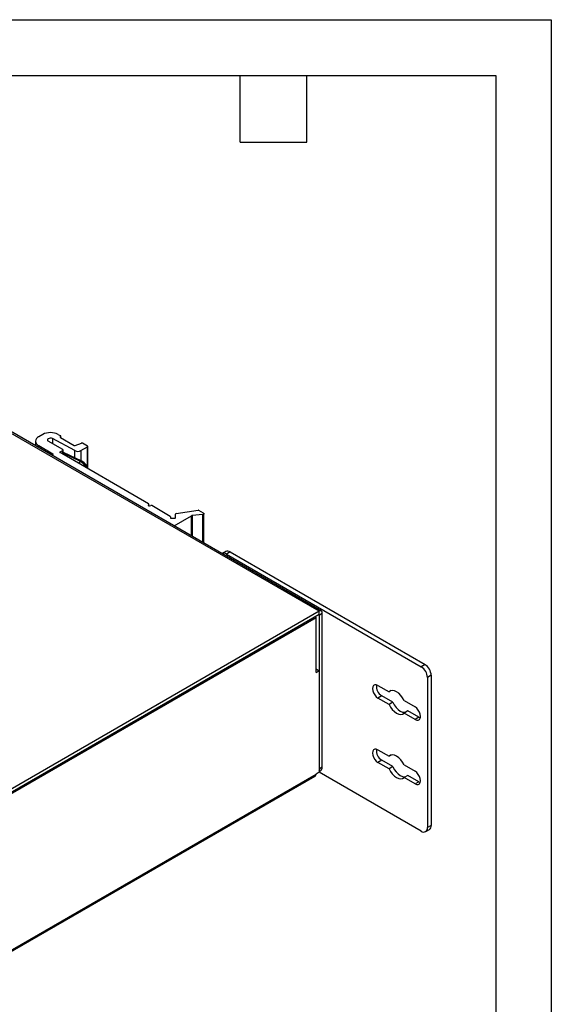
# Model space of a CAD drawing. Header units: millimetres. Extents: x 0 to 559, y 0 to 432.
# Tile 12 of 12: x 437 to 559, y 207 to 432. Entities that reach past the tile are written whole.
import ezdxf

# ---------------------------------------------------------------- set-up
doc = ezdxf.new("R2010")
doc.units = ezdxf.units.MM
doc.header["$LTSCALE"] = 2
doc.layers.add('TEXT', color=140, linetype='Continuous', lineweight=25)

msp = doc.modelspace()

# ---------------------------------------------------------------- linework, layer by layer
at = {"color": 7, "linetype": 'Continuous'}
for p, q in [((0, 431.81), (558.8, 431.81)), ((558.8, 431.81), (558.8, 0.01))]:
    msp.add_line(p, q, dxfattribs=at)
for p, q in [((505.77, 296.72), (406.13, 354.23)), ((506.27, 296.76), (406.63, 354.28)), ((440.93, 335.56), (440.93, 334.48)), ((442.59, 337.11), (441.67, 336.58)), ((447.18, 333.64), (443.86, 335.56)), ((449.94, 333.4), (444.83, 336.14)), ((444.83, 336.14), (444.83, 335)), ((446.12, 337.11), (446.69, 336.78)), ((446.69, 336.62), (446.62, 336.58)), ((446.62, 336.58), (446.62, 336.41)), ((446.62, 336.41), (449.75, 334.6)), ((446.69, 336.37), (446.69, 336.62)), ((446.75, 336.34), (446.75, 336.7)), ((450, 334.59), (451.43, 335.14)), ((452.84, 334.45), (451.68, 335.12)), ((441.67, 334.54), (444.92, 332.66)), ((441.67, 334.54), (441.67, 334.06)), ((446.55, 333.11), (447.18, 333.47)), ((446.55, 333.11), (446.55, 332.94)), ((466.75, 321.28), (446.55, 332.94)), ((447.18, 332.58), (447.18, 333.47)), ((447.24, 332.54), (447.24, 333.56)), ((447.33, 332.99), (447.24, 333.01)), ((451.19, 330.93), (447.24, 332.81)), ((451.55, 330.97), (447.33, 332.99)), ((449.94, 331.74), (449.94, 333.4)), ((451.33, 333.42), (452.84, 334.29)), ((451.33, 333.42), (451.33, 331.08)), ((452.84, 329.6), (452.84, 334.29)), ((452.9, 329.45), (452.9, 334.37)), ((444.92, 332.49), (444.65, 332.34)), ((444.92, 332.49), (444.92, 332.66)), ((466.81, 321.16), (466.72, 320.97)), ((466.72, 320.97), (466.72, 320.91)), ((466.81, 320.84), (466.81, 321.19)), ((466.81, 320.84), (466.81, 321.16)), ((466.96, 320.83), (467.3, 320.88)), ((471.74, 318.4), (467.49, 320.85)), ((473.05, 319.02), (478.09, 319.8)), ((479.35, 319.15), (478.28, 319.77)), ((471.8, 318.31), (471.8, 318.07)), ((472, 317.95), (472.7, 317.95)), ((472.64, 316.25), (476.62, 318.55)), ((472.9, 318.07), (472.9, 318.9)), ((476.62, 313.88), (476.62, 318.55)), ((479.2, 318.85), (476.73, 318.58)), ((476.73, 318.58), (476.73, 313.82)), ((479.2, 312.39), (479.2, 318.85)), ((479.44, 312.25), (479.44, 319.02)), ((472.64, 316.25), (472.57, 316.22)), ((472.64, 316.25), (472.64, 316.18)), ((484.4, 310.37), (483.55, 309.88)), ((485.4, 310.27), (484.55, 309.78)), ((485.4, 310.27), (529.95, 284.55)), ((484.55, 309.78), (529.1, 284.06)), ((505.77, 296.72), (423.74, 249.36)), ((505.77, 295.98), (423.74, 248.63)), ((430.39, 252.22), (505.06, 295.33)), ((504.85, 295.45), (505.06, 295.33)), ((505.06, 283.53), (505.06, 295.33)), ((505.77, 295.98), (505.77, 296.72)), ((505.77, 295.98), (505.84, 295.94)), ((505.84, 295.94), (506.47, 296.31)), ((505.84, 260.83), (505.84, 295.94)), ((506.47, 261.2), (506.47, 296.31)), ((505.06, 282.71), (505.06, 283.53)), ((505.06, 283.45), (505.13, 283.49)), ((505.13, 283.49), (505.77, 283.12)), ((529.95, 284.55), (529.1, 284.06)), ((505.06, 282.71), (505.77, 283.12)), ((505.77, 283.12), (505.77, 259.97)), ((531.36, 282.1), (530.51, 281.61)), ((530.51, 281.61), (530.51, 247.32)), ((531.36, 282.1), (531.36, 247.81)), ((519.2, 279.77), (521.72, 278.32)), ((520.05, 277.4), (519.2, 276.92)), ((521.72, 275.46), (519.2, 276.92)), ((522.57, 275.95), (520.05, 277.4)), ((522.21, 278.6), (521.72, 278.32)), ((522.57, 275.95), (521.72, 275.46)), ((525.17, 276.33), (527.69, 274.87)), ((526.01, 273.96), (525.17, 273.47)), ((527.69, 272.02), (525.17, 273.47)), ((528.53, 272.51), (526.01, 273.96)), ((528.53, 272.51), (527.69, 272.02)), ((528.53, 272.51), (528.88, 272.36)), ((519.2, 265.08), (521.72, 263.62)), ((522.21, 263.9), (521.72, 263.62)), ((505.84, 260.83), (506.47, 261.2)), ((520.05, 262.71), (519.2, 262.22)), ((521.72, 260.76), (519.2, 262.22)), ((522.57, 261.25), (520.05, 262.71)), ((522.57, 261.25), (521.72, 260.76)), ((525.17, 261.63), (527.69, 260.18)), ((422.12, 211.34), (504.85, 259.1)), ((422.33, 211.8), (505.06, 259.56)), ((505.77, 259.97), (505.06, 259.56)), ((505.77, 260.11), (506.06, 260.28)), ((529.1, 246.5), (505.77, 259.97)), ((526.01, 259.26), (525.17, 258.77)), ((527.69, 257.32), (525.17, 258.77)), ((528.53, 257.81), (526.01, 259.26)), ((528.53, 257.81), (527.69, 257.32)), ((528.53, 257.81), (528.88, 257.67)), ((531.36, 247.81), (530.51, 247.32)), ((530.1, 246.4), (530.95, 246.89))]:
    msp.add_line(p, q)
at = {"flags": 128}
for points in [[(444.83, 336.14), (444.6, 336.22), (444.33, 336.25), (444.07, 336.21), (443.85, 336.12), (443.7, 335.99), (443.65, 335.84), (443.71, 335.68), (443.86, 335.56)], [(451.19, 330.93), (451.39, 331), (451.55, 330.97)], [(466.72, 320.97), (466.71, 320.94), (466.72, 320.91), (466.74, 320.88), (466.77, 320.86), (466.81, 320.84), (466.86, 320.83), (466.91, 320.83), (466.96, 320.83)], [(472.7, 317.95), (472.74, 317.95), (472.78, 317.96), (472.81, 317.97), (472.84, 317.99), (472.87, 318), (472.89, 318.02), (472.9, 318.04), (472.9, 318.07)], [(479.35, 319.15), (479.4, 319.11), (479.43, 319.07), (479.44, 319.02), (479.43, 318.97), (479.4, 318.93), (479.34, 318.89), (479.28, 318.87), (479.2, 318.85)], [(519.2, 279.77), (518.82, 279.92), (518.47, 279.92), (518.2, 279.76), (518.02, 279.46), (517.96, 279.06), (518.02, 278.58), (518.2, 278.08), (518.47, 277.61), (518.82, 277.21), (519.2, 276.92)], [(525.17, 276.33), (524.83, 276.95), (524.41, 277.52), (523.94, 277.99), (523.44, 278.34), (522.94, 278.56), (522.47, 278.63), (522.06, 278.55), (521.72, 278.32)], [(521.72, 275.46), (522.06, 274.84), (522.47, 274.27), (522.94, 273.8), (523.44, 273.45), (523.94, 273.23), (524.41, 273.16), (524.83, 273.24), (525.17, 273.47)], [(522.57, 275.95), (522.91, 275.33), (523.32, 274.76), (523.79, 274.29), (524.29, 273.93), (524.79, 273.72), (525.26, 273.65), (525.53, 273.68)], [(527.69, 272.02), (528.07, 271.87), (528.41, 271.87), (528.69, 272.03), (528.86, 272.32), (528.92, 272.73), (528.86, 273.21), (528.69, 273.71), (528.41, 274.18), (528.07, 274.58), (527.69, 274.87)], [(519.2, 265.08), (518.82, 265.23), (518.47, 265.22), (518.2, 265.06), (518.02, 264.77), (517.96, 264.36), (518.02, 263.88), (518.2, 263.38), (518.47, 262.91), (518.82, 262.51), (519.2, 262.22)], [(525.17, 261.63), (524.83, 262.25), (524.41, 262.82), (523.94, 263.29), (523.44, 263.65), (522.94, 263.87), (522.47, 263.94), (522.06, 263.85), (521.72, 263.62)], [(505.77, 260.36), (505.81, 260.53), (505.84, 260.83)], [(522.57, 261.25), (522.91, 260.63), (523.32, 260.07), (523.79, 259.59), (524.29, 259.24), (524.79, 259.02), (525.26, 258.95), (525.53, 258.98)], [(521.72, 260.76), (522.06, 260.14), (522.47, 259.58), (522.94, 259.1), (523.44, 258.75), (523.94, 258.53), (524.41, 258.46), (524.83, 258.54), (525.17, 258.77)], [(527.69, 257.32), (528.07, 257.17), (528.41, 257.17), (528.69, 257.33), (528.86, 257.63), (528.92, 258.03), (528.86, 258.51), (528.69, 259.01), (528.41, 259.48), (528.07, 259.89), (527.69, 260.18)]]:
    msp.add_lwpolyline(points, dxfattribs=at)
for centre, radius, start, end in [((444.35, 333.69), 3.84, 62.6097, 117.3903), ((442.05, 335.56), 1.09, 110.7834, 249.2166), ((446.65, 336.49), 0.0873, 110.7834, 249.2166), ((446.66, 336.7), 0.0873, 290.7834, 69.2166), ((451.54, 334.84), 0.313, 62.9256, 110.5312), ((446.58, 333.02), 0.0873, 110.7834, 249.2166), ((447.15, 333.56), 0.0873, 290.7834, 69.2166), ((449.9, 334.88), 0.313, 242.9256, 290.5312), ((450.62, 334.79), 1.55, 243.9597, 297.2937), ((452.81, 334.37), 0.0873, 290.7834, 69.2166), ((444.89, 332.58), 0.0873, 290.7834, 69.2166), ((451.75, 330.06), 1.04, 122.9096, 155.9823), ((449.64, 328.11), 3.22, 25.0536, 61.3261), ((450.24, 328.43), 2.86, 16.0396, 62.663), ((466.72, 321.19), 0.0879, 340.539, 69.2579), ((467.35, 320.58), 0.307, 62.6428, 99.7711), ((478.14, 319.49), 0.307, 62.6428, 99.7711), ((471.7, 318.3), 0.101, 5.6948, 65.6253), ((471.9, 318.08), 0.101, 185.6948, 245.6253), ((472, 318.24), 0.289, 241.9598, 271.1441), ((473.05, 318.87), 0.15, 88.6965, 165.2144), ((476.75, 318.31), 0.269, 95.3484, 118.6484), ((484.81, 309.45), 1.01, 54.3824, 114.3071), ((483.97, 308.96), 1.01, 54.3824, 114.3071), ((506.04, 296.38), 0.437, 350.786, 129.2033), ((505.79, 295.95), 0.0437, 350.786, 129.2033), ((527.44, 281.47), 3.07, 2.6055, 57.3945), ((528.29, 281.96), 3.07, 2.6055, 57.3945), ((521.3, 279.54), 2.47, 171.1936, 239.5264), ((521.3, 264.84), 2.47, 171.1936, 239.5264), ((505.49, 261.09), 0.986, 305.0133, 6.2988), ((504.57, 259.51), 0.493, 305.0133, 6.2988), ((529.65, 247.18), 0.873, 230.7967, 9.214), ((530.38, 247.7), 0.986, 305.0133, 6.2988)]:
    msp.add_arc(centre, radius, start, end)
at = {"layer": 'TEXT'}
for p, q in [((12.7, 419.1), (546.1, 419.1)), ((487.68, 403.86), (487.68, 419.1)), ((502.92, 403.86), (502.92, 419.1)), ((546.1, 419.1), (546.1, 12.7)), ((487.68, 403.86), (502.92, 403.86))]:
    msp.add_line(p, q, dxfattribs=at)

doc.saveas('drawing.dxf')
